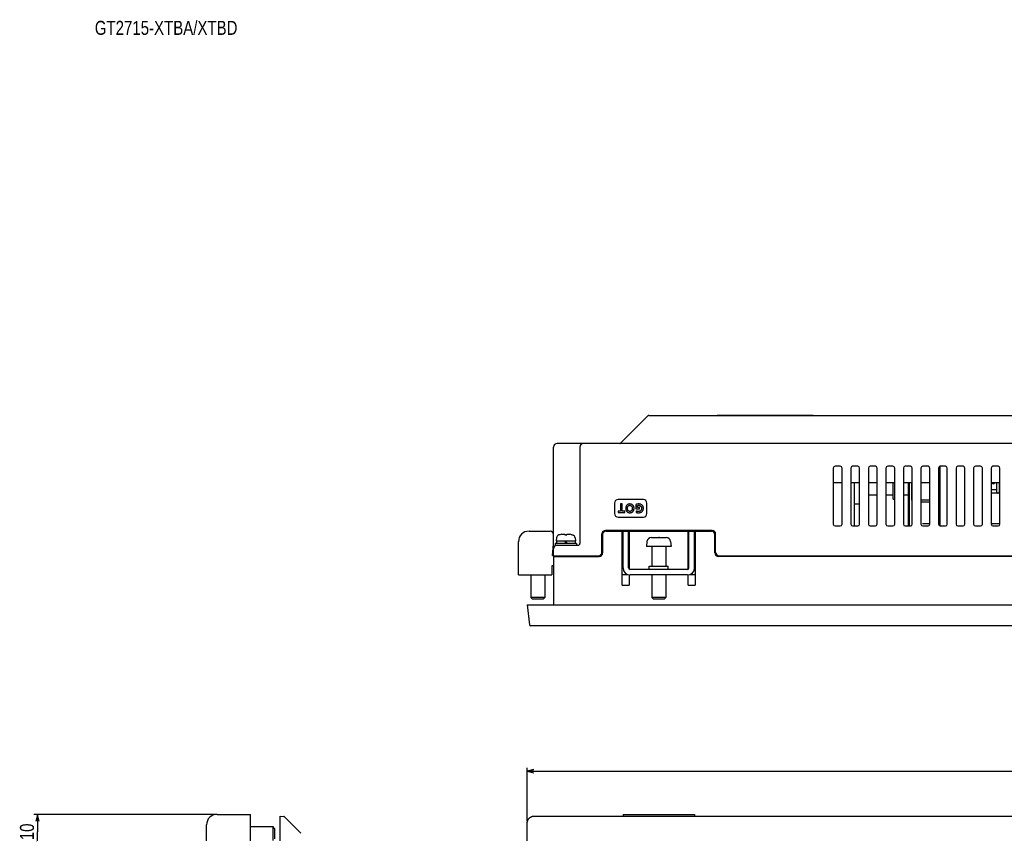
# Model space of a CAD drawing. Extents: x -4 to 1106, y 0 to 693.
# Tile 5 of 26: x -4 to 277, y 461 to 693. Entities that reach past the tile are written whole.
import ezdxf
from ezdxf.enums import TextEntityAlignment as Align

# ---------------------------------------------------------------- set-up
doc = ezdxf.new("R2010")
doc.units = 0
doc.header["$LTSCALE"] = 65.395
doc.layers.get('0').update_dxf_attribs({"linetype": 'CONTINUOUS'})
doc.layers.add('AXIS', color=7, linetype='CONTINUOUS')
doc.layers.add('DIM', color=7, linetype='CONTINUOUS')
doc.styles.get("Standard").update_dxf_attribs({"font": 'txt', "width": 0.8})
doc.dimstyles.get("Standard").update_dxf_attribs({"dimtxt": 2.5, "dimasz": 2.5, "dimexe": 1.25, "dimexo": 0.625, "dimtad": 1, "dimcen": 2.5, "dimazin": 3, "dimtfac": 1, "dimtmove": 0, "dimatfit": 3})

# ---------------------------------------------------------------- blocks, each defined once
blk = doc.blocks.new('_OPEN')
at = {"color": 0, "linetype": 'BYBLOCK'}
for p, q in [((0, 0), (-1, 0.26)), ((-1, -0.26), (0, 0)), ((-1, 0), (0, 0))]:
    blk.add_line(p, q, dxfattribs=at)
blk = doc.blocks.new('*D0')
at = {"layer": 'DIM', "color": 2, "linetype": 'CONTINUOUS'}
for p, q in [((140.62, 464.01), (140.62, 479.3)), ((140.62, 478.3), (339.12, 478.3)), ((537.62, 478.3), (339.12, 478.3)), ((537.62, 464.01), (537.62, 479.3))]:
    blk.add_line(p, q, dxfattribs=at)
at = {"layer": 'DIM', "color": 2, "linetype": 'CONTINUOUS', "xscale": 1.9, "yscale": 1.9, "zscale": 1.9, "rotation": 180}
blk.add_blockref('_OPEN', (140.62, 478.3), dxfattribs=at)
at = {"layer": 'DIM', "color": 2, "linetype": 'CONTINUOUS', "xscale": 1.9, "yscale": 1.9, "zscale": 1.9}
blk.add_blockref('_OPEN', (537.62, 478.3), dxfattribs=at)
at = {"layer": 'DIM', "color": 2, "linetype": 'CONTINUOUS', "width": 0.8}
blk.add_text('397', height=4, dxfattribs=at).set_placement((339.12, 479.3), align=Align.CENTER)
blk = doc.blocks.new('*D2')
at = {"layer": 'DIM', "color": 2, "linetype": 'CONTINUOUS'}
for p, q in [((51.69, 466), (0, 466)), ((1, 466), (1, 461)), ((1, 456), (1, 461)), ((24.69, 456), (0, 456))]:
    blk.add_line(p, q, dxfattribs=at)
at = {"layer": 'DIM', "color": 2, "linetype": 'CONTINUOUS', "xscale": 1.9, "yscale": 1.9, "zscale": 1.9}
for p, rotation in [((1, 466), 90), ((1, 456), 270)]:
    blk.add_blockref('_OPEN', p, dxfattribs=dict(at, rotation=rotation))
at = {"layer": 'DIM', "color": 2, "linetype": 'CONTINUOUS', "width": 0.8}
blk.add_text('10', height=4, rotation=90, dxfattribs=at).set_placement((0, 461), align=Align.CENTER)

msp = doc.modelspace()

# ---------------------------------------------------------------- linework, layer by layer
at = {"color": 7, "linetype": 'CONTINUOUS'}
for p, q in [((167.21, 571.874), (175.034, 579.698)), ((175.246, 579.786), (502.997, 579.786)), ((195.022, 579.836), (221.922, 579.836)), ((196.022, 579.786), (196.022, 579.836)), ((197.522, 579.786), (197.522, 579.836)), ((219.422, 579.786), (219.422, 579.836)), ((220.922, 579.836), (220.922, 579.786)), ((148.122, 539.586), (148.122, 570.786)), ((529.122, 571.786), (149.122, 571.786)), ((155.622, 570.786), (155.622, 543.286)), ((227.872, 564.786), (227.872, 548.786)), ((229.872, 565.286), (228.372, 565.286)), ((230.372, 548.786), (230.372, 564.786)), ((232.872, 564.786), (232.872, 548.786)), ((234.872, 565.286), (233.372, 565.286)), ((235.372, 548.786), (235.372, 564.786)), ((237.872, 564.786), (237.872, 548.786)), ((239.872, 565.286), (238.372, 565.286)), ((240.372, 548.786), (240.372, 564.786)), ((242.872, 564.786), (242.872, 548.786)), ((244.872, 565.286), (243.372, 565.286)), ((245.372, 548.786), (245.372, 564.786)), ((247.872, 564.786), (247.872, 548.786)), ((249.872, 565.286), (248.372, 565.286)), ((250.372, 548.786), (250.372, 564.786)), ((252.872, 564.786), (252.872, 548.786)), ((254.872, 565.286), (253.372, 565.286)), ((255.372, 548.786), (255.372, 564.786)), ((257.872, 564.786), (257.872, 548.786)), ((258.372, 548.286), (258.372, 565.286)), ((259.872, 565.286), (258.372, 565.286)), ((260.372, 548.786), (260.372, 564.786)), ((262.872, 564.786), (262.872, 548.786)), ((264.872, 565.286), (263.372, 565.286)), ((265.372, 548.786), (265.372, 564.786)), ((267.872, 564.786), (267.872, 548.786)), ((269.872, 565.286), (268.372, 565.286)), ((270.372, 548.786), (270.372, 564.786)), ((272.872, 564.786), (272.872, 548.786)), ((274.872, 565.286), (273.372, 565.286)), ((275.372, 548.786), (275.372, 564.786)), ((230.372, 560.586), (227.872, 560.586)), ((235.372, 560.586), (232.872, 560.586)), ((233.872, 548.286), (233.872, 560.586)), ((240.372, 560.586), (237.872, 560.586)), ((245.372, 560.586), (242.872, 560.586)), ((244.922, 555.886), (244.922, 560.586)), ((250.372, 560.586), (247.872, 560.586)), ((249.322, 548.286), (249.322, 560.586)), ((249.572, 548.286), (249.572, 560.586)), ((250.122, 560.586), (250.122, 555.586)), ((255.372, 560.586), (252.872, 560.586)), ((258.372, 560.586), (257.872, 560.586)), ((258.122, 560.586), (258.122, 555.586)), ((275.372, 560.586), (272.872, 560.586)), ((272.872, 558.706), (274.472, 558.706)), ((274.262, 560.586), (274.262, 560.406)), ((274.472, 560.406), (274.262, 560.406)), ((274.472, 557.916), (274.472, 560.586)), ((275.272, 557.916), (275.272, 560.586)), ((275.372, 560.406), (275.272, 560.406)), ((275.272, 558.706), (275.372, 558.706)), ((173.727, 555.786), (166.527, 555.786)), ((240.372, 557.086), (237.872, 557.086)), ((244.922, 557.086), (242.872, 557.086)), ((244.922, 555.886), (245.372, 555.886)), ((249.322, 557.086), (247.872, 557.086)), ((275.372, 557.586), (272.872, 557.586)), ((165.527, 554.786), (165.527, 551.786)), ((167.225, 554.536), (167.225, 552.5)), ((167.71, 554.536), (167.225, 554.536)), ((167.71, 552.5), (167.71, 554.536)), ((168.699, 553.418), (168.694, 553.3)), ((168.694, 553.3), (168.696, 553.182)), ((168.696, 553.182), (168.706, 553.071)), ((168.711, 553.528), (168.699, 553.418)), ((168.706, 553.071), (168.722, 552.967)), ((168.729, 553.631), (168.711, 553.528)), ((168.722, 552.967), (168.744, 552.871)), ((168.753, 553.726), (168.729, 553.631)), ((168.782, 553.815), (168.753, 553.726)), ((168.816, 553.898), (168.782, 553.815)), ((168.853, 553.974), (168.816, 553.898)), ((168.895, 554.045), (168.853, 553.974)), ((168.94, 554.11), (168.895, 554.045)), ((168.989, 554.171), (168.94, 554.11)), ((169.042, 554.226), (168.989, 554.171)), ((169.098, 554.277), (169.042, 554.226)), ((169.158, 554.324), (169.098, 554.277)), ((169.221, 554.367), (169.158, 554.324)), ((169.2, 553.332), (169.207, 553.431)), ((169.2, 553.234), (169.2, 553.332)), ((169.207, 553.139), (169.2, 553.234)), ((169.207, 553.431), (169.22, 553.524)), ((169.219, 553.052), (169.207, 553.139)), ((169.236, 552.97), (169.219, 553.052)), ((169.22, 553.524), (169.238, 553.608)), ((169.289, 554.405), (169.221, 554.367)), ((169.258, 552.895), (169.236, 552.97)), ((169.238, 553.608), (169.259, 553.683)), ((169.259, 553.683), (169.285, 553.751)), ((169.285, 553.751), (169.313, 553.811)), ((169.361, 554.439), (169.289, 554.405)), ((169.313, 553.811), (169.343, 553.865)), ((169.343, 553.865), (169.375, 553.913)), ((169.438, 554.468), (169.361, 554.439)), ((169.375, 553.913), (169.409, 553.955)), ((169.409, 553.955), (169.445, 553.992)), ((169.52, 554.493), (169.438, 554.468)), ((169.445, 553.992), (169.482, 554.025)), ((169.482, 554.025), (169.522, 554.055)), ((169.609, 554.512), (169.52, 554.493)), ((169.522, 554.055), (169.564, 554.08)), ((169.564, 554.08), (169.607, 554.102)), ((169.607, 554.102), (169.654, 554.12)), ((169.703, 554.526), (169.609, 554.512)), ((169.654, 554.12), (169.703, 554.135)), ((169.805, 554.534), (169.703, 554.526)), ((169.703, 554.135), (169.757, 554.146)), ((169.757, 554.146), (169.815, 554.153)), ((169.913, 554.536), (169.805, 554.534)), ((169.815, 554.153), (169.878, 554.155)), ((169.878, 554.155), (169.941, 554.153)), ((170.022, 554.53), (169.913, 554.536)), ((169.941, 554.153), (169.998, 554.146)), ((169.998, 554.146), (170.052, 554.135)), ((170.121, 554.517), (170.022, 554.53)), ((170.052, 554.135), (170.102, 554.12)), ((170.102, 554.12), (170.148, 554.102)), ((170.214, 554.499), (170.121, 554.517)), ((170.148, 554.102), (170.192, 554.08)), ((170.192, 554.08), (170.233, 554.055)), ((170.299, 554.476), (170.214, 554.499)), ((170.233, 554.055), (170.273, 554.025)), ((170.273, 554.025), (170.311, 553.992)), ((170.379, 554.448), (170.299, 554.476)), ((170.311, 553.992), (170.346, 553.955)), ((170.346, 553.955), (170.38, 553.912)), ((170.453, 554.416), (170.379, 554.448)), ((170.38, 553.912), (170.413, 553.865)), ((170.413, 553.865), (170.443, 553.811)), ((170.443, 553.811), (170.471, 553.751)), ((170.522, 554.379), (170.453, 554.416)), ((170.471, 553.751), (170.496, 553.683)), ((170.496, 553.683), (170.518, 553.607)), ((170.519, 552.97), (170.497, 552.895)), ((170.518, 553.607), (170.536, 553.523)), ((170.537, 553.052), (170.519, 552.97)), ((170.587, 554.338), (170.522, 554.379)), ((170.536, 553.523), (170.549, 553.43)), ((170.549, 553.14), (170.537, 553.052)), ((170.549, 553.43), (170.555, 553.332)), ((170.555, 553.234), (170.549, 553.14)), ((170.555, 553.332), (170.555, 553.234)), ((170.647, 554.293), (170.587, 554.338)), ((170.704, 554.244), (170.647, 554.293)), ((170.756, 554.19), (170.704, 554.244)), ((170.806, 554.132), (170.756, 554.19)), ((170.851, 554.068), (170.806, 554.132)), ((170.894, 553.999), (170.851, 554.068)), ((170.932, 553.924), (170.894, 553.999)), ((170.966, 553.843), (170.932, 553.924)), ((170.996, 553.755), (170.966, 553.843)), ((171.021, 553.66), (170.996, 553.755)), ((171.015, 552.876), (171.036, 552.975)), ((171.041, 553.557), (171.021, 553.66)), ((171.036, 552.975), (171.052, 553.083)), ((171.055, 553.445), (171.041, 553.557)), ((171.052, 553.083), (171.06, 553.199)), ((171.061, 553.324), (171.055, 553.445)), ((171.06, 553.199), (171.061, 553.324)), ((171.808, 554.46), (171.613, 554.411)), ((171.613, 554.411), (171.613, 553.109)), ((171.613, 553.109), (172.589, 553.109)), ((171.983, 554.496), (171.808, 554.46)), ((172.137, 554.519), (171.983, 554.496)), ((172.077, 554.12), (172.142, 554.134)), ((172.077, 553.49), (172.077, 554.12)), ((172.589, 553.49), (172.077, 553.49)), ((172.273, 554.532), (172.137, 554.519)), ((172.142, 554.134), (172.216, 554.145)), ((172.216, 554.145), (172.3, 554.152)), ((172.396, 554.536), (172.273, 554.532)), ((172.3, 554.152), (172.396, 554.155)), ((172.534, 554.532), (172.396, 554.536)), ((172.396, 554.155), (172.461, 554.153)), ((172.461, 554.153), (172.524, 554.147)), ((172.524, 554.147), (172.584, 554.137)), ((172.66, 554.52), (172.534, 554.532)), ((172.584, 554.137), (172.64, 554.124)), ((172.589, 553.109), (172.589, 553.49)), ((172.64, 554.124), (172.693, 554.108)), ((172.775, 554.502), (172.66, 554.52)), ((172.693, 554.108), (172.741, 554.089)), ((172.741, 554.089), (172.796, 554.064)), ((172.879, 554.477), (172.775, 554.502)), ((172.796, 554.064), (172.849, 554.033)), ((172.849, 554.033), (172.9, 553.998)), ((172.975, 554.448), (172.879, 554.477)), ((172.9, 553.998), (172.947, 553.96)), ((172.947, 553.96), (172.99, 553.918)), ((173.063, 554.415), (172.975, 554.448)), ((172.99, 553.918), (173.029, 553.874)), ((173.029, 553.874), (173.065, 553.825)), ((173.143, 554.378), (173.063, 554.415)), ((173.065, 553.825), (173.099, 553.771)), ((173.099, 553.771), (173.129, 553.712)), ((173.129, 553.712), (173.155, 553.65)), ((173.165, 552.965), (173.141, 552.901)), ((173.216, 554.337), (173.143, 554.378)), ((173.155, 553.65), (173.177, 553.583)), ((173.185, 553.034), (173.165, 552.965)), ((173.177, 553.583), (173.195, 553.511)), ((173.201, 553.108), (173.185, 553.034)), ((173.195, 553.511), (173.207, 553.434)), ((173.211, 553.185), (173.201, 553.108)), ((173.207, 553.434), (173.215, 553.353)), ((173.216, 553.268), (173.211, 553.185)), ((173.215, 553.353), (173.216, 553.268)), ((173.283, 554.292), (173.216, 554.337)), ((173.344, 554.245), (173.283, 554.292)), ((173.4, 554.194), (173.344, 554.245)), ((173.452, 554.139), (173.4, 554.194)), ((173.499, 554.082), (173.452, 554.139)), ((173.542, 554.02), (173.499, 554.082)), ((173.581, 553.953), (173.542, 554.02)), ((173.615, 553.882), (173.581, 553.953)), ((173.646, 553.806), (173.615, 553.882)), ((173.672, 553.724), (173.646, 553.806)), ((173.664, 552.881), (173.687, 552.976)), ((173.693, 553.635), (173.672, 553.724)), ((173.687, 552.976), (173.705, 553.08)), ((173.709, 553.538), (173.693, 553.635)), ((173.705, 553.08), (173.717, 553.193)), ((173.719, 553.432), (173.709, 553.538)), ((173.717, 553.193), (173.722, 553.315)), ((173.722, 553.315), (173.719, 553.432)), ((174.727, 551.786), (174.727, 554.786)), ((233.872, 554.586), (235.372, 554.586)), ((249.322, 554.586), (249.572, 554.586)), ((250.372, 555.586), (250.122, 555.586)), ((255.372, 555.586), (252.872, 555.586)), ((255.372, 555.086), (252.872, 555.086)), ((258.122, 555.586), (257.872, 555.586)), ((258.372, 555.086), (257.872, 555.086)), ((258.222, 548.986), (258.222, 555.086)), ((166.527, 550.786), (173.727, 550.786)), ((166.532, 552.5), (166.532, 552.119)), ((167.225, 552.5), (166.532, 552.5)), ((166.532, 552.119), (168.402, 552.119)), ((168.402, 552.5), (167.71, 552.5)), ((168.402, 552.119), (168.402, 552.5)), ((168.744, 552.871), (168.77, 552.781)), ((168.77, 552.781), (168.802, 552.698)), ((168.802, 552.698), (168.838, 552.62)), ((168.838, 552.62), (168.878, 552.548)), ((168.878, 552.548), (168.922, 552.482)), ((168.922, 552.482), (168.969, 552.42)), ((168.969, 552.42), (169.02, 552.364)), ((169.02, 552.364), (169.075, 552.311)), ((169.075, 552.311), (169.134, 552.263)), ((169.134, 552.263), (169.196, 552.219)), ((169.196, 552.219), (169.262, 552.18)), ((169.284, 552.827), (169.258, 552.895)), ((169.262, 552.18), (169.333, 552.144)), ((169.312, 552.766), (169.284, 552.827)), ((169.343, 552.712), (169.312, 552.766)), ((169.333, 552.144), (169.409, 552.114)), ((169.376, 552.663), (169.343, 552.712)), ((169.411, 552.62), (169.376, 552.663)), ((169.409, 552.114), (169.49, 552.087)), ((169.447, 552.581), (169.411, 552.62)), ((169.486, 552.548), (169.447, 552.581)), ((169.526, 552.518), (169.486, 552.548)), ((169.49, 552.087), (169.577, 552.066)), ((169.568, 552.492), (169.526, 552.518)), ((169.612, 552.47), (169.568, 552.492)), ((169.577, 552.066), (169.67, 552.05)), ((169.658, 552.452), (169.612, 552.47)), ((169.708, 552.437), (169.658, 552.452)), ((169.67, 552.05), (169.769, 552.04)), ((169.76, 552.426), (169.708, 552.437)), ((169.817, 552.419), (169.76, 552.426)), ((169.769, 552.04), (169.878, 552.036)), ((169.878, 552.417), (169.817, 552.419)), ((169.939, 552.419), (169.878, 552.417)), ((169.878, 552.036), (169.989, 552.04)), ((169.995, 552.426), (169.939, 552.419)), ((169.989, 552.04), (170.092, 552.05)), ((170.048, 552.437), (169.995, 552.426)), ((170.097, 552.452), (170.048, 552.437)), ((170.092, 552.05), (170.188, 552.066)), ((170.144, 552.47), (170.097, 552.452)), ((170.188, 552.492), (170.144, 552.47)), ((170.229, 552.518), (170.188, 552.492)), ((170.188, 552.066), (170.276, 552.088)), ((170.27, 552.548), (170.229, 552.518)), ((170.308, 552.582), (170.27, 552.548)), ((170.276, 552.088), (170.357, 552.115)), ((170.345, 552.62), (170.308, 552.582)), ((170.38, 552.663), (170.345, 552.62)), ((170.357, 552.115), (170.433, 552.146)), ((170.413, 552.712), (170.38, 552.663)), ((170.443, 552.766), (170.413, 552.712)), ((170.433, 552.146), (170.504, 552.181)), ((170.472, 552.828), (170.443, 552.766)), ((170.497, 552.895), (170.472, 552.828)), ((170.504, 552.181), (170.57, 552.221)), ((170.57, 552.221), (170.632, 552.264)), ((170.632, 552.264), (170.69, 552.312)), ((170.69, 552.312), (170.744, 552.364)), ((170.744, 552.364), (170.794, 552.421)), ((170.794, 552.421), (170.84, 552.482)), ((170.84, 552.482), (170.883, 552.549)), ((170.883, 552.549), (170.923, 552.621)), ((170.923, 552.621), (170.958, 552.699)), ((170.958, 552.699), (170.989, 552.784)), ((170.989, 552.784), (171.015, 552.876)), ((171.717, 552.545), (171.686, 552.137)), ((171.686, 552.137), (171.822, 552.1)), ((171.792, 552.514), (171.717, 552.545)), ((171.881, 552.484), (171.792, 552.514)), ((171.822, 552.1), (171.956, 552.072)), ((171.982, 552.458), (171.881, 552.484)), ((171.956, 552.072), (172.09, 552.053)), ((172.093, 552.437), (171.982, 552.458)), ((172.09, 552.053), (172.235, 552.04)), ((172.206, 552.423), (172.093, 552.437)), ((172.311, 552.417), (172.206, 552.423)), ((172.235, 552.04), (172.396, 552.036)), ((172.402, 552.419), (172.311, 552.417)), ((172.396, 552.036), (172.526, 552.04)), ((172.484, 552.426), (172.402, 552.419)), ((172.56, 552.438), (172.484, 552.426)), ((172.526, 552.04), (172.646, 552.052)), ((172.631, 552.455), (172.56, 552.438)), ((172.696, 552.477), (172.631, 552.455)), ((172.646, 552.052), (172.756, 552.07)), ((172.757, 552.503), (172.696, 552.477)), ((172.756, 552.07), (172.857, 552.093)), ((172.814, 552.532), (172.757, 552.503)), ((172.867, 552.565), (172.814, 552.532)), ((172.857, 552.093), (172.95, 552.122)), ((172.917, 552.602), (172.867, 552.565)), ((172.963, 552.642), (172.917, 552.602)), ((172.95, 552.122), (173.036, 552.155)), ((173.005, 552.686), (172.963, 552.642)), ((173.044, 552.734), (173.005, 552.686)), ((173.036, 552.155), (173.115, 552.193)), ((173.08, 552.786), (173.044, 552.734)), ((173.112, 552.841), (173.08, 552.786)), ((173.141, 552.901), (173.112, 552.841)), ((173.115, 552.193), (173.188, 552.234)), ((173.188, 552.234), (173.256, 552.279)), ((173.256, 552.279), (173.318, 552.328)), ((173.318, 552.328), (173.376, 552.381)), ((173.376, 552.381), (173.43, 552.438)), ((173.43, 552.438), (173.479, 552.499)), ((173.479, 552.499), (173.525, 552.565)), ((173.525, 552.565), (173.566, 552.635)), ((173.566, 552.635), (173.603, 552.711)), ((173.603, 552.711), (173.636, 552.793)), ((173.636, 552.793), (173.664, 552.881)), ((228.372, 548.286), (229.872, 548.286)), ((233.372, 548.286), (234.872, 548.286)), ((238.372, 548.286), (239.872, 548.286)), ((243.372, 548.286), (244.872, 548.286)), ((248.372, 548.286), (249.872, 548.286)), ((253.322, 548.986), (255.372, 548.986)), ((253.372, 548.286), (254.872, 548.286)), ((257.872, 548.986), (258.372, 548.986)), ((258.372, 548.286), (259.872, 548.286)), ((263.372, 548.286), (264.872, 548.286)), ((268.372, 548.286), (269.872, 548.286)), ((272.872, 548.986), (275.372, 548.986)), ((273.372, 548.286), (274.872, 548.286)), ((141.122, 546.786), (147.122, 546.786)), ((148.946, 544.833), (148.872, 543.986)), ((149.872, 545.764), (149.662, 545.706)), ((149.872, 545.764), (149.894, 545.764)), ((150.454, 545.882), (150.6, 545.901)), ((150.6, 545.901), (150.742, 545.916)), ((150.742, 545.916), (150.881, 545.927)), ((150.881, 545.927), (151.017, 545.933)), ((151.017, 545.933), (151.095, 545.927)), ((151.095, 545.927), (151.176, 545.916)), ((151.176, 545.916), (151.258, 545.901)), ((151.258, 545.901), (151.342, 545.882)), ((151.342, 545.882), (151.342, 545.764)), ((151.342, 545.764), (151.902, 545.764)), ((151.902, 545.882), (151.986, 545.901)), ((151.902, 545.764), (151.902, 545.882)), ((151.986, 545.901), (152.068, 545.916)), ((152.068, 545.916), (152.148, 545.927)), ((152.148, 545.927), (152.227, 545.933)), ((152.227, 545.933), (152.362, 545.927)), ((152.362, 545.927), (152.501, 545.916)), ((152.501, 545.916), (152.644, 545.901)), ((152.644, 545.901), (152.789, 545.882)), ((153.349, 545.764), (153.372, 545.764)), ((153.372, 545.764), (153.581, 545.706)), ((154.298, 544.833), (154.372, 543.986)), ((161.922, 540.786), (161.922, 545.986)), ((162.122, 545.786), (162.122, 540.586)), ((193.322, 546.986), (162.922, 546.986)), ((163.122, 546.786), (193.122, 546.786)), ((167.722, 531.386), (167.722, 546.786)), ((167.922, 536.286), (167.922, 546.786)), ((169.522, 536.286), (169.522, 546.786)), ((169.722, 546.786), (169.722, 535.94)), ((176.022, 544.984), (176.048, 544.985)), ((176.048, 544.985), (176.075, 544.986)), ((176.075, 544.986), (176.101, 544.986)), ((176.101, 544.986), (177.622, 544.986)), ((177.622, 544.986), (177.622, 544.984)), ((177.622, 544.984), (177.955, 544.986)), ((177.955, 544.986), (178.288, 544.986)), ((178.288, 544.986), (178.122, 544.986)), ((178.288, 544.986), (178.622, 544.984)), ((178.622, 544.984), (178.622, 544.986)), ((178.622, 544.986), (180.142, 544.986)), ((180.142, 544.986), (180.169, 544.986)), ((180.169, 544.986), (180.195, 544.985)), ((180.195, 544.985), (180.222, 544.984)), ((180.222, 544.984), (180.222, 544.986)), ((186.522, 535.94), (186.522, 546.786)), ((186.722, 536.286), (186.722, 546.786)), ((188.322, 536.286), (188.322, 546.786)), ((188.522, 546.786), (188.522, 531.386)), ((194.122, 540.586), (194.122, 545.786)), ((194.322, 540.786), (194.322, 545.986)), ((138.122, 534.286), (138.122, 543.786)), ((147.822, 539.886), (148.102, 543.067)), ((148.622, 543.286), (148.622, 542.786)), ((154.622, 543.286), (148.622, 543.286)), ((148.622, 542.786), (155.122, 542.786)), ((148.872, 543.986), (154.372, 543.986)), ((148.972, 543.986), (148.972, 543.286)), ((151.218, 543.986), (151.622, 543.286)), ((151.622, 543.986), (152.026, 543.286)), ((154.272, 543.986), (154.272, 543.286)), ((154.622, 543.286), (154.622, 542.786)), ((174.745, 543.799), (174.622, 542.386)), ((181.622, 542.386), (174.622, 542.386)), ((176.122, 542.386), (176.122, 536.786)), ((180.122, 542.386), (180.122, 536.786)), ((181.498, 543.799), (181.622, 542.386)), ((148.122, 539.886), (147.822, 539.886)), ((148.122, 539.786), (161.122, 539.786)), ((148.122, 539.586), (161.122, 539.586)), ((148.622, 539.786), (148.622, 539.586)), ((167.749, 539.786), (167.922, 539.786)), ((169.522, 539.786), (169.622, 539.786)), ((195.122, 539.786), (322.122, 539.786)), ((322.122, 539.586), (195.122, 539.586)), ((147.622, 536.886), (147.622, 534.286)), ((148.122, 536.886), (147.622, 536.886)), ((175.422, 535.886), (175.422, 536.786)), ((175.422, 536.786), (180.822, 536.786)), ((180.822, 535.886), (180.822, 536.786)), ((138.122, 534.286), (147.622, 534.286)), ((141.622, 534.286), (141.622, 527.886)), ((145.622, 534.286), (145.622, 527.886)), ((167.922, 534.386), (169.329, 534.386)), ((169.722, 534.306), (169.722, 531.386)), ((186.322, 535.886), (169.922, 535.886)), ((186.322, 534.286), (169.922, 534.286)), ((176.122, 534.286), (176.122, 527.886)), ((180.122, 534.286), (180.122, 527.886)), ((186.522, 531.386), (186.522, 534.306)), ((186.915, 534.386), (188.322, 534.386)), ((167.722, 531.386), (169.722, 531.386)), ((186.522, 531.386), (188.522, 531.386)), ((142.122, 527.386), (141.622, 527.886)), ((145.622, 527.886), (141.622, 527.886)), ((145.122, 527.386), (145.622, 527.886)), ((176.622, 527.386), (176.122, 527.886)), ((180.122, 527.886), (176.122, 527.886)), ((179.622, 527.386), (180.122, 527.886)), ((140.622, 525.786), (141.224, 520.055)), ((140.622, 525.786), (537.622, 525.786)), ((145.122, 527.386), (142.122, 527.386)), ((179.622, 527.386), (176.622, 527.386)), ((536.721, 519.786), (141.522, 519.786)), ((142.922, 519.786), (142.922, 519.761)), ((207.922, 519.761), (142.922, 519.761)), ((207.922, 519.761), (207.922, 519.786)), ((52.192, 466), (61.692, 466)), ((61.692, 456.5), (61.692, 466)), ((167.922, 466), (167.922, 465.5)), ((167.922, 466), (188.322, 466)), ((188.322, 466), (188.322, 465.5)), ((70.192, 165.5), (70.192, 465.5)), ((70.192, 465.5), (71.204, 465.394)), ((71.385, 465.308), (76.104, 460.588)), ((140.622, 463.511), (140.625, 463.628)), ((140.622, 167.49), (140.622, 463.511)), ((140.625, 463.628), (140.635, 463.744)), ((140.635, 463.744), (140.652, 463.859)), ((140.652, 463.859), (140.675, 463.973)), ((140.675, 463.973), (140.705, 464.085)), ((140.705, 464.085), (140.742, 464.195)), ((140.742, 464.195), (140.784, 464.302)), ((140.784, 464.302), (140.833, 464.407)), ((140.833, 464.407), (140.888, 464.509)), ((140.888, 464.509), (140.949, 464.607)), ((140.949, 464.607), (141.015, 464.701)), ((141.015, 464.701), (141.086, 464.792)), ((141.086, 464.792), (141.163, 464.878)), ((141.163, 464.878), (141.244, 464.959)), ((141.244, 464.959), (141.33, 465.036)), ((141.33, 465.036), (141.421, 465.107)), ((141.421, 465.107), (141.515, 465.174)), ((141.515, 465.174), (141.614, 465.234)), ((141.614, 465.234), (141.715, 465.289)), ((141.715, 465.289), (141.82, 465.338)), ((141.82, 465.338), (141.928, 465.38)), ((141.928, 465.38), (142.038, 465.417)), ((142.038, 465.417), (142.15, 465.447)), ((142.15, 465.447), (142.263, 465.47)), ((142.263, 465.47), (142.378, 465.487)), ((142.378, 465.487), (142.494, 465.497)), ((142.494, 465.497), (142.611, 465.5)), ((142.611, 465.5), (535.633, 465.5)), ((49.192, 457), (49.192, 463)), ((61.692, 462.5), (68.092, 462.5)), ((68.092, 462.5), (68.092, 458.5)), ((68.592, 462), (68.092, 462.5)), ((68.592, 462), (68.592, 459))]:
    msp.add_line(p, q, dxfattribs=at)
for centre, radius, start, end in [((175.246, 579.486), 0.3, 90, 135), ((195.022, 579.336), 0.5, 90, 115.59566), ((221.922, 579.336), 0.5, 64.40434, 90), ((149.122, 570.786), 1, 90, 180), ((156.622, 570.786), 1, 90, 180), ((166.997, 572.086), 0.3, 269.99564, 315.00022), ((228.372, 564.786), 0.5, 90, 180), ((229.872, 564.786), 0.5, 0, 90), ((233.372, 564.786), 0.5, 90, 180), ((234.872, 564.786), 0.5, 0, 90), ((238.372, 564.786), 0.5, 90, 180), ((239.872, 564.786), 0.5, 0, 90), ((243.372, 564.786), 0.5, 90, 180), ((244.872, 564.786), 0.5, 0, 90), ((248.372, 564.786), 0.5, 90, 180), ((249.872, 564.786), 0.5, 0, 90), ((253.372, 564.786), 0.5, 90, 180), ((254.872, 564.786), 0.5, 0, 90), ((258.372, 564.786), 0.5, 90, 180), ((259.872, 564.786), 0.5, 0, 90), ((263.372, 564.786), 0.5, 90, 180), ((264.872, 564.786), 0.5, 0, 90), ((268.372, 564.786), 0.5, 90, 180), ((269.872, 564.786), 0.5, 0, 90), ((273.372, 564.786), 0.5, 90, 180), ((274.872, 564.786), 0.5, 0, 90), ((273.502, 560.656), 0.4, 190.08029, 349.91971), ((166.527, 554.786), 1, 90, 180), ((173.727, 554.786), 1, 0, 90), ((274.872, 557.916), 0.4, 180, 235.89668), ((274.872, 557.916), 0.4, 304.10332, 360), ((166.527, 551.786), 1, 180, 270), ((173.727, 551.786), 1, 270, 360), ((228.372, 548.786), 0.5, 180, 270), ((229.872, 548.786), 0.5, 270, 360), ((233.372, 548.786), 0.5, 180, 270), ((234.872, 548.786), 0.5, 270, 360), ((238.372, 548.786), 0.5, 180, 270), ((239.872, 548.786), 0.5, 270, 360), ((243.372, 548.786), 0.5, 180, 270), ((244.872, 548.786), 0.5, 270, 360), ((248.372, 548.786), 0.5, 180, 270), ((249.872, 548.786), 0.5, 270, 360), ((253.372, 548.786), 0.5, 180, 270), ((254.872, 548.786), 0.5, 270, 360), ((258.372, 548.786), 0.5, 180, 270), ((259.872, 548.786), 0.5, 270, 360), ((263.372, 548.786), 0.5, 180, 270), ((264.872, 548.786), 0.5, 270, 360), ((268.372, 548.786), 0.5, 180, 270), ((269.872, 548.786), 0.5, 270, 360), ((273.372, 548.786), 0.5, 180, 270), ((274.872, 548.786), 0.5, 270, 360), ((141.122, 543.786), 3, 90, 180), ((147.122, 545.786), 1, 0, 90), ((149.942, 544.746), 1, 106.25703, 175), ((151.622, 538.986), 6.994, 99.60837, 104.29869), ((151.622, 538.986), 6.994, 75.70131, 80.39163), ((153.301, 544.746), 1, 5, 73.74297), ((162.922, 545.986), 1, 90, 180), ((163.122, 545.786), 1, 90, 180), ((176.04, 543.686), 1.3, 90.82425, 175), ((180.203, 543.686), 1.3, 5, 89.17574), ((193.122, 545.786), 1, 0, 90), ((193.322, 545.986), 1, 0, 90), ((143.122, 543.506), 5, 354.95755, 360), ((149.122, 541.786), 1, 90, 180), ((155.122, 543.286), 0.5, 269.99998, 0.00002), ((160.922, 540.786), 1, 270, 360), ((161.122, 540.786), 1, 270, 360), ((161.122, 540.586), 1, 270, 360), ((167.922, 539.686), 0.2, 90, 180), ((169.522, 539.686), 0.2, 0, 90), ((169.622, 534.786), 5, 89.1514, 90), ((186.722, 539.686), 0.2, 90, 180), ((188.322, 539.686), 0.2, 0, 90), ((195.122, 540.786), 1, 180, 270), ((195.122, 540.586), 1, 180, 270), ((195.322, 540.786), 1, 180, 270), ((169.922, 536.286), 2, 180, 270), ((169.922, 536.286), 0.4, 180, 270), ((186.322, 536.286), 2, 270, 360), ((186.322, 536.286), 0.4, 270, 360), ((167.922, 534.586), 0.2, 180, 270), ((188.322, 534.586), 0.2, 270, 360), ((141.522, 520.086), 0.3, 186, 270), ((52.192, 463), 3, 90, 180), ((71.173, 465.096), 0.3, 45.00001, 84)]:
    msp.add_arc(centre, radius, start, end, dxfattribs=at)
at = {"layer": 'AXIS', "color": 7, "linetype": 'CONTINUOUS'}
for p, q in [((249.572, 548.286), (249.572, 560.586)), ((148.122, 539.586), (148.122, 525.786))]:
    msp.add_line(p, q, dxfattribs=at)

# ---------------------------------------------------------------- texts
at = {"color": 2, "linetype": 'CONTINUOUS', "width": 0.8}
msp.add_text('GT2715-XTBA/XTBD', height=4, dxfattribs=at).set_placement((17.346, 688.357))

# ---------------------------------------------------------------- dimensions: what is measured, and where the dimension line sits
at = {"layer": 'DIM', "color": 2, "linetype": 'CONTINUOUS'}
dim = msp.add_linear_dim(base=(537.622, 478.302), p1=(140.622, 463.511), p2=(537.622, 463.511), dimstyle='Standard', dxfattribs=at)
dim.commit()
dim.dimension.update_dxf_attribs({"geometry": '*D0', "text_midpoint": (339.122, 478.302), "dimtype": 128})
dim = msp.add_linear_dim(base=(1, 456), p1=(52.192, 466), p2=(25.192, 456), angle=270, dimstyle='Standard', dxfattribs=at)
dim.commit()
dim.dimension.update_dxf_attribs({"geometry": '*D2', "text_midpoint": (1, 461.2), "dimtype": 128})

doc.saveas('drawing.dxf')
